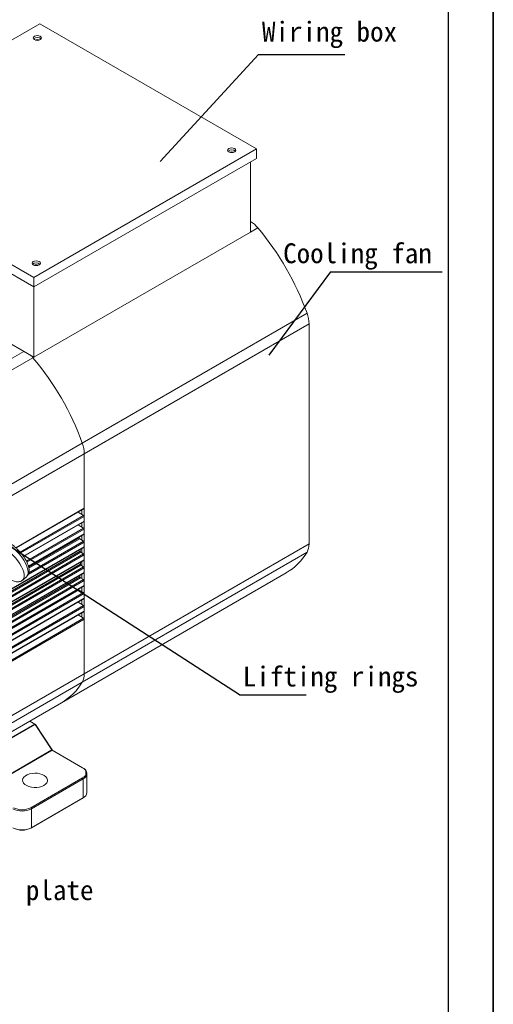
# Model space of a CAD drawing. Header units: inches. Extents: x -7322 to 8431, y -15914 to -4411.
# Tile 14 of 15: x -3690 to -3461, y -15670 to -15194. Entities that reach past the tile are written whole.
import ezdxf

# ---------------------------------------------------------------- set-up
doc = ezdxf.new("R2010")
doc.units = ezdxf.units.IN
doc.header["$MEASUREMENT"] = 0
doc.layers.add('1', color=1, linetype='Continuous')
doc.layers.add('尺寸线', color=7, linetype='Continuous')

msp = doc.modelspace()

# ---------------------------------------------------------------- linework, layer by layer
for p, q in [((-3460.7917, -14618.5991), (-3460.7917, -15914.3583)), ((-3460.7917, -15914.3583), (-3460.7917, -14834.5589))]:
    msp.add_line(p, q)
at = {"color": 7, "linetype": 'Continuous', "lineweight": 15}
for p, q in [((-3787.4258, -15258.4812), (-3679.9456, -15196.4495)), ((-3679.9456, -15196.4495), (-3575.2938, -15256.8488)), ((-3682.774, -15318.8805), (-3787.4258, -15258.4812)), ((-3575.2938, -15256.8488), (-3682.774, -15318.8805)), ((-3575.2938, -15256.8488), (-3575.2938, -15261.422)), ((-3682.774, -15323.4537), (-3787.4258, -15263.0544)), ((-3575.2938, -15261.422), (-3682.774, -15323.4537)), ((-3578.1222, -15297.0275), (-3578.1222, -15263.0544)), ((-3682.774, -15357.4268), (-3578.1222, -15297.0275)), ((-3682.774, -15318.8805), (-3682.774, -15323.4537)), ((-3682.774, -15323.4537), (-3682.774, -15357.4268)), ((-3550.7973, -15336.1738), (-3659.4089, -15398.8585)), ((-3711.9855, -15340.5675), (-3682.774, -15357.4268)), ((-3658.4495, -15403.9385), (-3549.8379, -15341.2538)), ((-3549.8379, -15341.2538), (-3549.8379, -15447.4768)), ((-3683.2131, -15357.6284), (-3860.2726, -15459.8175)), ((-3659.4089, -15398.8585), (-3836.4684, -15501.0475)), ((-3835.5091, -15506.1275), (-3658.4495, -15403.9385)), ((-3658.4495, -15403.9385), (-3658.4495, -15430.2641)), ((-3658.4495, -15510.1614), (-3658.4495, -15403.9385)), ((-3691.3993, -15449.4163), (-3658.5324, -15430.4473)), ((-3661.4452, -15432.1284), (-3658.7324, -15433.6941)), ((-3659.5809, -15431.0524), (-3659.5809, -15433.2044)), ((-3658.4495, -15434.184), (-3658.4495, -15436.4706)), ((-3687.7823, -15453.5352), (-3658.5324, -15436.6538)), ((-3661.4452, -15438.3349), (-3658.7324, -15439.9006)), ((-3659.5809, -15437.2589), (-3659.5809, -15439.4109)), ((-3685.3783, -15458.3543), (-3658.5324, -15442.8603)), ((-3659.5809, -15443.4654), (-3659.5809, -15445.6173)), ((-3658.4495, -15440.3905), (-3658.4495, -15442.6771)), ((-3660.9538, -15444.2577), (-3660.9208, -15444.5604)), ((-3660.6404, -15445.0059), (-3658.7324, -15446.1071)), ((-3658.4495, -15446.597), (-3658.4495, -15448.8836)), ((-3549.8379, -15447.4768), (-3658.4495, -15510.1614)), ((-3837.4703, -15553.2262), (-3660.4107, -15451.0372)), ((-3837.1879, -15553.6969), (-3660.1284, -15451.5078)), ((-3658.7324, -15452.3135), (-3835.7919, -15554.5026)), ((-3835.592, -15551.2558), (-3658.5324, -15449.0667)), ((-3658.4495, -15448.8836), (-3835.5091, -15551.0726)), ((-3835.5091, -15554.9925), (-3658.4495, -15452.8034)), ((-3660.1284, -15451.5078), (-3658.7324, -15452.3135)), ((-3659.5809, -15449.6719), (-3659.5809, -15451.8238)), ((-3550.7973, -15451.4494), (-3659.4089, -15514.1341)), ((-3658.4495, -15452.8034), (-3658.4495, -15455.09)), ((-3837.3563, -15559.4745), (-3660.2967, -15457.2854)), ((-3837.0735, -15559.9694), (-3660.0139, -15457.7804)), ((-3835.592, -15557.4623), (-3658.5324, -15455.2732)), ((-3658.4495, -15455.09), (-3835.5091, -15557.2791)), ((-3660.0139, -15457.7804), (-3658.7324, -15458.52)), ((-3659.5809, -15455.8783), (-3659.5809, -15458.0303)), ((-3658.7324, -15458.52), (-3835.7919, -15560.7091)), ((-3835.592, -15563.6688), (-3658.5324, -15461.4797)), ((-3835.5091, -15561.199), (-3658.4495, -15459.0099)), ((-3658.4495, -15461.2965), (-3835.5091, -15563.4856)), ((-3669.4906, -15524.1881), (-3560.879, -15461.5034)), ((-3659.5809, -15462.0848), (-3659.5809, -15464.2368)), ((-3658.4495, -15459.0099), (-3658.4495, -15461.2965)), ((-3837.6364, -15565.4953), (-3660.5769, -15463.3062)), ((-3837.3547, -15566.0136), (-3660.2952, -15463.8245)), ((-3658.7324, -15464.7265), (-3835.7919, -15566.9155)), ((-3835.592, -15569.8752), (-3658.5324, -15467.6862)), ((-3835.5091, -15567.4054), (-3658.4495, -15465.2164)), ((-3658.4495, -15467.503), (-3835.5091, -15569.692)), ((-3688.1464, -15464.9319), (-3686.2368, -15463.2259)), ((-3660.2952, -15463.8245), (-3658.7324, -15464.7265)), ((-3658.4495, -15465.2164), (-3658.4495, -15467.503)), ((-3838.0362, -15571.8267), (-3660.9767, -15469.6377)), ((-3658.7324, -15470.933), (-3835.7919, -15573.122)), ((-3835.5091, -15573.6119), (-3658.4495, -15471.4229)), ((-3660.9767, -15469.6377), (-3658.7324, -15470.933)), ((-3659.5809, -15468.2913), (-3659.5809, -15470.4432)), ((-3658.4495, -15471.4229), (-3658.4495, -15473.7095)), ((-3658.7324, -15477.1394), (-3835.7919, -15579.3285)), ((-3835.592, -15576.0817), (-3658.5324, -15473.8927)), ((-3658.4495, -15473.7095), (-3835.5091, -15575.8985)), ((-3661.4452, -15475.5737), (-3658.7324, -15477.1394)), ((-3659.5809, -15474.4978), (-3659.5809, -15476.6497)), ((-3835.592, -15582.2882), (-3658.5324, -15480.0991)), ((-3835.5091, -15579.8184), (-3658.4495, -15477.6293)), ((-3658.4495, -15479.9159), (-3835.5091, -15582.105)), ((-3661.4452, -15481.7802), (-3658.7324, -15483.3459)), ((-3659.5809, -15480.7042), (-3659.5809, -15482.8562)), ((-3658.4495, -15477.6293), (-3658.4495, -15479.9159)), ((-3658.7324, -15483.3459), (-3835.7919, -15585.535)), ((-3835.5091, -15586.0249), (-3658.4495, -15483.8358)), ((-3658.4495, -15483.8358), (-3658.4495, -15510.1614)), ((-3659.4089, -15514.1341), (-3836.4684, -15616.3232)), ((-3846.5501, -15626.3771), (-3669.4906, -15524.1881)), ((-3682.3102, -15534.4135), (-3684.759, -15533.0002)), ((-3682.3102, -15534.4135), (-3715.6856, -15553.676)), ((-3715.5053, -15553.8551), (-3682.1299, -15534.5926)), ((-3682.0274, -15534.5769), (-3682.3102, -15534.4135)), ((-3682.1299, -15534.5926), (-3682.0274, -15534.5769)), ((-3674.0844, -15546.9257), (-3682.1299, -15534.5926)), ((-3673.9819, -15546.9101), (-3682.0274, -15534.5769)), ((-3707.4598, -15566.1882), (-3674.0844, -15546.9257)), ((-3707.2795, -15566.3673), (-3673.904, -15547.1048)), ((-3673.9819, -15546.9101), (-3674.0844, -15546.9257)), ((-3673.904, -15547.1048), (-3659.2981, -15555.5346)), ((-3659.0152, -15555.698), (-3659.2981, -15555.5346)), ((-3659.2981, -15560.4318), (-3684.1882, -15574.7971)), ((-3683.9054, -15575.287), (-3659.0152, -15560.9217)), ((-3659.2981, -15560.4318), (-3659.0152, -15560.9217)), ((-3659.0152, -15560.9217), (-3659.0152, -15570.0681)), ((-3657.1407, -15567.4562), (-3657.1407, -15558.3099)), ((-3684.1882, -15584.5968), (-3659.2981, -15570.2315)), ((-3683.9054, -15584.4333), (-3659.0152, -15570.0681)), ((-3659.0152, -15570.0681), (-3659.2981, -15570.2315)), ((-3683.9054, -15575.287), (-3684.1882, -15574.7971)), ((-3683.9054, -15584.4333), (-3683.9054, -15575.287)), ((-3684.1882, -15584.5968), (-3683.9054, -15584.4333))]:
    msp.add_line(p, q, dxfattribs=at)
at = {"color": 8, "linetype": 'Continuous', "lineweight": 15}
for p, q in [((-3574.6015, -15294.9438), (-3578.1222, -15296.9758)), ((-3687.698, -15354.585), (-3864.1918, -15456.4476)), ((-3682.8189, -15357.4009), (-3683.2131, -15357.6284)), ((-3658.4495, -15430.2641), (-3691.492, -15449.3344)), ((-3658.7324, -15433.6941), (-3689.4429, -15451.4185)), ((-3689.0734, -15451.8584), (-3658.4495, -15434.184)), ((-3658.4495, -15436.4706), (-3687.8495, -15453.4386)), ((-3658.7324, -15439.9006), (-3686.3788, -15455.8566)), ((-3686.1303, -15456.3663), (-3658.4495, -15440.3905)), ((-3658.4495, -15442.6771), (-3685.4058, -15458.2347)), ((-3685.4751, -15462.1946), (-3658.4495, -15446.597)), ((-3685.3131, -15458.6383), (-3660.9208, -15444.5604)), ((-3658.7324, -15446.1071), (-3685.1988, -15461.382)), ((-3685.19, -15459.1746), (-3660.6404, -15445.0059)), ((-3658.4495, -15510.1614), (-3787.762, -15584.7935))]:
    msp.add_line(p, q, dxfattribs=at)
at = {"color": 7, "linetype": 'Continuous', "lineweight": 15, "flags": 128}
for points in [[(-3682.4912, -15204.1218), (-3681.8423, -15204.3721), (-3681.077, -15204.4599), (-3680.3116, -15204.3721), (-3679.6627, -15204.1218), (-3679.2292, -15203.7474), (-3679.077, -15203.3056), (-3679.2292, -15202.8639), (-3679.6627, -15202.4894), (-3680.3116, -15202.2392), (-3681.077, -15202.1513), (-3681.8423, -15202.2392), (-3682.4912, -15202.4894), (-3682.9247, -15202.8639), (-3683.077, -15203.3056), (-3682.9247, -15203.7474), (-3682.4912, -15204.1218)], [(-3588.5874, -15258.3179), (-3587.9385, -15258.5682), (-3587.1732, -15258.656), (-3586.4078, -15258.5682), (-3585.759, -15258.3179), (-3585.3254, -15257.9435), (-3585.1732, -15257.5017), (-3585.3254, -15257.06), (-3585.759, -15256.6855), (-3586.4078, -15256.4353), (-3587.1732, -15256.3475), (-3587.9385, -15256.4353), (-3588.5874, -15256.6855), (-3589.0209, -15257.06), (-3589.1732, -15257.5018), (-3589.0209, -15257.9435), (-3588.5874, -15258.3179)], [(-3683.0569, -15312.8405), (-3682.408, -15313.0908), (-3681.6426, -15313.1786), (-3680.8773, -15313.0908), (-3680.2284, -15312.8405), (-3679.7949, -15312.4661), (-3679.6427, -15312.0243), (-3679.7949, -15311.5826), (-3680.2284, -15311.2081), (-3680.8773, -15310.9579), (-3681.6426, -15310.8701), (-3682.408, -15310.9579), (-3683.0569, -15311.2081), (-3683.4904, -15311.5826), (-3683.6426, -15312.0243), (-3683.4904, -15312.4661), (-3683.0569, -15312.8405)], [(-3684.0868, -15356.6692), (-3683.6715, -15357.108), (-3683.2131, -15357.6284)], [(-3684.0868, -15356.6692), (-3683.6715, -15357.108), (-3683.2131, -15357.6284)], [(-3677.9657, -15564.0231), (-3678.9769, -15564.4923), (-3680.1393, -15564.825), (-3681.3983, -15565.0057), (-3682.6953, -15565.026), (-3683.9695, -15564.8849), (-3685.1613, -15564.589), (-3686.215, -15564.1521), (-3687.0815, -15563.5947), (-3687.72, -15562.9429), (-3688.1008, -15562.2271), (-3688.2061, -15561.4807), (-3688.031, -15560.7388), (-3687.5836, -15560.0359), (-3686.8848, -15559.405), (-3685.9674, -15558.8755), (-3684.8742, -15558.4722), (-3683.6564, -15558.214), (-3682.3708, -15558.1129), (-3681.0776, -15558.1737), (-3679.8374, -15558.3935), (-3678.708, -15558.762), (-3677.7422, -15559.2621), (-3676.9853, -15559.8702), (-3676.4726, -15560.5581), (-3676.2281, -15561.2935), (-3676.2633, -15562.042), (-3676.5764, -15562.7687), (-3677.1528, -15563.4395), (-3677.9657, -15564.0231)]]:
    msp.add_lwpolyline(points, dxfattribs=at)
at = {"color": 8, "linetype": 'Continuous', "lineweight": 15, "flags": 128}
for points in [[(-3703.0747, -15448.2315), (-3702.9774, -15448.1499), (-3702.3036, -15447.8093), (-3701.4542, -15447.6987), (-3700.4516, -15447.821), (-3699.3219, -15448.1729), (-3698.0949, -15448.7453), (-3696.8027, -15449.523), (-3695.4791, -15450.4858), (-3694.159, -15451.6084), (-3692.8768, -15452.8613), (-3691.6663, -15454.2117), (-3690.5591, -15455.6242), (-3689.5843, -15457.0617), (-3688.7675, -15458.4866), (-3688.13, -15459.8616), (-3687.6886, -15461.1504), (-3687.4549, -15462.3194), (-3687.4349, -15463.3379), (-3687.6292, -15464.1792), (-3688.0328, -15464.8213), (-3688.1353, -15464.922)], [(-3686.2368, -15463.2259), (-3686.1232, -15463.1153), (-3685.7196, -15462.4732), (-3685.5253, -15461.6319), (-3685.5452, -15460.6134), (-3685.779, -15459.4444), (-3686.2204, -15458.1555), (-3686.8579, -15456.7806), (-3687.6747, -15455.3557), (-3688.6495, -15453.9182), (-3689.7567, -15452.5057), (-3690.9672, -15451.1553), (-3692.2494, -15449.9023), (-3693.5695, -15448.7798), (-3694.8931, -15447.817), (-3696.1853, -15447.0392), (-3697.4123, -15446.4669), (-3698.5419, -15446.115), (-3699.5446, -15445.9927), (-3700.394, -15446.1033), (-3701.0678, -15446.4439), (-3701.1605, -15446.5213)]]:
    msp.add_lwpolyline(points, dxfattribs=at)
at = {"color": 7, "linetype": 'Continuous', "lineweight": 15}
for centre, radius, start, end in [((-3681.077, -15205.706), 2.6323, 46.532094, 133.467906), ((-3681.0769, -15207.3436), 3.2355, 70.935081, 109.065183), ((-3587.1732, -15259.9021), 2.6323, 46.531777, 133.468223), ((-3587.1732, -15261.5398), 3.2355, 70.934877, 109.065123), ((-3586.5885, -15304.8858), 15.5735, 39.672147, 57.068438), ((-3677.3751, -15381.7669), 134.5388, 19.808918, 40.191092), ((-3681.6426, -15314.4247), 2.6323, 46.531753, 133.468247), ((-3681.6426, -15316.0622), 3.2354, 70.933853, 109.065883), ((-3565.1355, -15341.5121), 15.2997, 0.967299, 20.421046), ((-3785.9867, -15444.4515), 134.5388, 19.808918, 40.191092), ((-3673.7471, -15404.1968), 15.2997, 0.967299, 20.421046), ((-3659.0636, -15434.2119), 0.6147, 2.602349, 57.397282), ((-3658.6507, -15430.2835), 0.2021, 305.816957, 5.491494), ((-3658.6489, -15436.4907), 0.2004, 305.544198, 5.764538), ((-3659.0636, -15440.4184), 0.6147, 2.602447, 57.397061), ((-3658.6525, -15442.6956), 0.2038, 306.094037, 5.2147), ((-3660.3018, -15444.4818), 0.6239, 187.230628, 237.137156), ((-3659.0636, -15446.6249), 0.6147, 2.602447, 57.397061), ((-3557.4727, -15447.7352), 7.6391, 330.908502, 1.938977), ((-3766.7109, -15456.238), 106.4273, 2.800999, 3.264679), ((-3659.7933, -15450.9868), 0.6195, 184.663557, 237.25772), ((-3659.0636, -15452.8313), 0.6147, 2.602286, 57.397222), ((-3658.6489, -15448.9037), 0.2004, 305.543459, 5.764706), ((-3575.2657, -15436.9953), 28.4187, 300.413715, 329.428523), ((-3755.4346, -15455.9991), 95.1465, 359.225378, 359.826818), ((-3659.6839, -15457.2635), 0.6132, 182.047186, 237.440562), ((-3658.6456, -15455.1117), 0.1972, 305.009134, 6.299031), ((-3743.6403, -15456.5749), 83.3357, 355.367002, 355.833576), ((-3659.0636, -15459.0378), 0.6147, 2.602037, 57.397471), ((-3658.6525, -15461.315), 0.2038, 306.094704, 5.214033), ((-3659.9718, -15463.3131), 0.6051, 179.350837, 237.700783), ((-3659.0636, -15465.2443), 0.6147, 2.602857, 57.396651), ((-3658.6525, -15467.5215), 0.2038, 306.09337, 5.215367), ((-3660.6405, -15469.1148), 0.6217, 192.815887, 237.259845), ((-3659.0636, -15471.4508), 0.6146, 2.601715, 57.397793), ((-3659.0636, -15477.6572), 0.6147, 2.602263, 57.397246), ((-3658.6456, -15473.7311), 0.1972, 305.008786, 6.298807), ((-3658.6525, -15479.9344), 0.2038, 306.094704, 5.214033), ((-3659.0636, -15483.8637), 0.6146, 2.602241, 57.397761), ((-3666.0843, -15510.4199), 7.6391, 330.908502, 1.938977), ((-3683.8773, -15499.68), 28.4187, 300.413715, 329.428523), ((-3682.6033, -15534.889), 0.5586, 32.048594, 58.349165), ((-3673.6109, -15546.6293), 0.5586, 212.048594, 238.349165), ((-3673.0279, -15546.3115), 1.1262, 212.108373, 237.42626), ((-3660.2268, -15557.9832), 2.6188, 290.771471, 69.228529), ((-3660.0059, -15558.3099), 2.7934, 290.771147, 69.228853), ((-3660.3428, -15567.1367), 3.218, 294.365159, 354.301358), ((-3688.4309, -15566.5505), 9.839, 242.6159, 297.384162), ((-3688.4309, -15566.6066), 9.2241, 242.616069, 297.383996), ((-3688.4309, -15575.6969), 9.839, 242.6159, 297.384162), ((-3688.4309, -15576.4063), 9.2241, 242.616069, 297.383996)]:
    msp.add_arc(centre, radius, start, end, dxfattribs=at)
for points, knots in [([(-3689.6094, -15451.2204), (-3689.9905, -15450.809), (-3690.5253, -15450.2318), (-3691.3537, -15449.446), (-3692.0657, -15448.8156), (-3692.9191, -15448.1328), (-3693.808, -15447.4979), (-3694.7236, -15446.9278), (-3695.6453, -15446.444), (-3696.5619, -15446.0609), (-3697.4677, -15445.7912), (-3698.3562, -15445.6513), (-3699.2228, -15445.6575), (-3700.0444, -15445.8425), (-3700.7098, -15446.1346), (-3701.0248, -15446.4332), (-3701.137, -15446.5395)], [0, 0, 0, 0, 0.10018871, 0.14058476, 0.20710743, 0.27515588, 0.34721653, 0.42138738, 0.49704982, 0.57381632, 0.65153445, 0.72998846, 0.80775288, 0.88367564, 0.95860538, 1, 1, 1, 1]), ([(-3686.2498, -15463.1986), (-3686.1495, -15463.1171), (-3685.8028, -15462.8354), (-3685.4203, -15462.1706), (-3685.1299, -15461.2792), (-3685.0482, -15460.3116), (-3685.1404, -15459.2896), (-3685.3838, -15458.238), (-3685.7522, -15457.1754), (-3686.2279, -15456.1101), (-3686.8048, -15455.0339), (-3687.417, -15454.048), (-3688.0335, -15453.1628), (-3688.7283, -15452.241), (-3689.2742, -15451.6087), (-3689.6094, -15451.2204)], [0, 0, 0, 0, 0.03466844, 0.1198302, 0.20175153, 0.28947602, 0.3787866, 0.46468523, 0.54840708, 0.63046508, 0.70927141, 0.79072385, 0.85065599, 0.90827408, 1, 1, 1, 1]), ([(-3699.6974, -15460.2329), (-3699.3163, -15460.6442), (-3698.7815, -15461.2214), (-3697.9531, -15462.0072), (-3697.2411, -15462.6377), (-3696.3877, -15463.3205), (-3695.4988, -15463.9554), (-3694.5832, -15464.5255), (-3693.6615, -15465.0093), (-3692.7449, -15465.3924), (-3691.8392, -15465.6621), (-3690.9506, -15465.802), (-3690.0841, -15465.7956), (-3689.2622, -15465.6111), (-3688.5882, -15465.3134), (-3688.2661, -15465.0071), (-3688.1466, -15464.8935)], [0, 0, 0, 0, 0.09991264, 0.14019859, 0.20653662, 0.27439753, 0.34626095, 0.42022596, 0.49567984, 0.57223477, 0.64973868, 0.72797645, 0.80552654, 0.88124008, 0.95596325, 1, 1, 1, 1])]:
    msp.add_open_spline(points, degree=3, knots=knots, dxfattribs=at)
at = {"layer": '1'}
msp.add_line((-3482.6058, -14640.4132), (-3482.6058, -15892.5442), dxfattribs=at)
at = {"layer": '尺寸线', "color": 3}
for p, q in [((-3574.1986, -15211.3495), (-3621.8362, -15262.9432)), ((-3574.1986, -15211.3495), (-3532.596, -15211.3495)), ((-3539.5102, -15316.2087), (-3569.2683, -15356.3197)), ((-3539.5102, -15316.2087), (-3485.5314, -15316.2087)), ((-3583.4783, -15520.3795), (-3694.1222, -15448.9116)), ((-3583.4783, -15520.3795), (-3551.2749, -15520.3795))]:
    msp.add_line(p, q, dxfattribs=at)

# ---------------------------------------------------------------- texts
at = {"char_height": 9.6, "width": 1257.732614, "attachment_point": 1}
for s, insert in [('{\\fKaiTi_GB2312|b0|i0|c134|p49;Wiring box}', (-3572.5764, -15195.4621)), ('{\\fKaiTi_GB2312|b0|i0|c134|p49;Cooling fan}', (-3562.3501, -15302.4113)), ('{\\fKaiTi_GB2312|b0|i0|c134|p49;Lifting rings}', (-3581.8618, -15506.6693)), ('{\\fKaiTi_GB2312|b0|i0|c134|p49;Floor mounting plate}', (-3784.5791, -15609.7829))]:
    msp.add_mtext(s, dxfattribs=dict(at, insert=insert))

doc.saveas('drawing.dxf')
